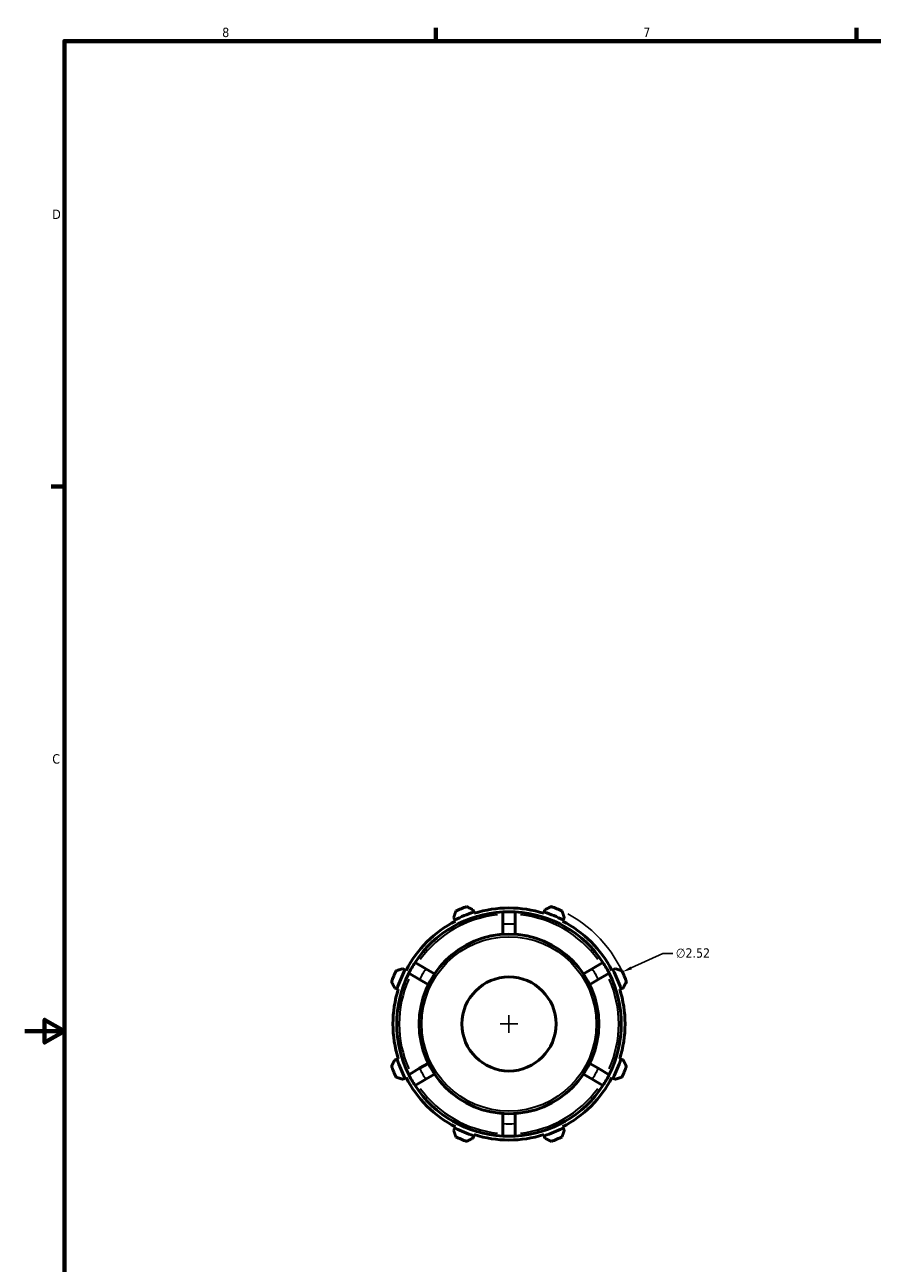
# Model space of a CAD drawing. Header units: inches. Extents: x -1.7 to 36.8, y -4.1 to 21.4.
# Tile 3 of 6: x 0.1 to 8.7, y 8.7 to 21.2. Entities that reach past the tile are written whole.
import ezdxf

# ---------------------------------------------------------------- set-up
doc = ezdxf.new("R2010")
doc.units = ezdxf.units.IN
doc.header["$MEASUREMENT"] = 0
for name, color, linetype, lineweight in [('Border (ANSI)', 7, 'Continuous', 70), ('Dimension (ANSI)', 7, 'Continuous', 25), ('Visible (ANSI)', 7, 'Continuous', 50), ('Visible Narrow (ANSI)', 7, 'Continuous', 35)]:
    doc.layers.add(name, color=color, linetype=linetype, lineweight=lineweight)
doc.styles.add('Note Text (ANSI)', font='tahoma.ttf')
doc.dimstyles.new('Default (ANSI)', dxfattribs={"dimtxt": 0.094488, "dimasz": 0.098425, "dimexe": 0.125, "dimexo": 0.0625, "dimgap": 0.031496, "dimtad": 0, "dimtih": 1, "dimtoh": 1, "dimrnd": 1e-08, "dimzin": 4, "dimdsep": 46, "dimtxsty": 'Note Text (ANSI)', "dimcen": 0.09, "dimdle": 0.393701, "dimclrd": 256, "dimclre": 256, "dimclrt": 5, "dimadec": 0, "dimazin": 1, "dimtfac": 1, "dimtofl": 0, "dimtmove": 0, "dimatfit": 3, "dimfxl": 1, "dimtolj": 1, "dimtzin": 4, "dimlwd": -1, "dimlwe": -1, "dimarcsym": 0})

# ---------------------------------------------------------------- blocks, each defined once
blk = doc.blocks.new('Borders Default Border')
at = {"layer": 'Border (ANSI)'}
for p, q in [((4.25, 21), (4.25, 21.134)), ((8.5, 21), (8.5, 21.134)), ((0.5, 16.5), (0.366, 16.5))]:
    blk.add_line(p, q, dxfattribs=at)
at = {"layer": 'Border (ANSI)', "flags": 128}
for points in [[(0.5, 1), (0.5, 21), (33.5, 21), (33.5, 1), (0.5, 1)], [(0.1, 11), (0.5, 11), (0.3, 11.115), (0.3, 10.885), (0.5, 11)]]:
    blk.add_lwpolyline(points, dxfattribs=at)
at = {"layer": 'Border (ANSI)', "color": 5, "true_color": 0x0000ff, "char_height": 0.0945, "attachment_point": 7, "style": 'Note Text (ANSI)'}
for s, insert in [('8', (2.094, 21.038)), ('7', (6.346, 21.04)), ('D', (0.378, 19.203)), ('C', (0.378, 13.701))]:
    blk.add_mtext(s, dxfattribs=dict(at, insert=insert))
blk = doc.blocks.new('*D12')
at = {"layer": 'Defpoints', "color": 0, "transparency": 16777216}
for p in [(6.135, 11.598), (3.844, 10.548)]:
    blk.add_point(p, dxfattribs=at)
at = {"layer": 'Dimension (ANSI)', "transparency": 16777216}
for p, q in [((6.545, 11.786), (6.225, 11.639)), ((6.643, 11.786), (6.545, 11.786)), ((4.99, 10.983), (4.99, 11.163)), ((4.9, 11.073), (5.08, 11.073))]:
    blk.add_line(p, q, dxfattribs=at)
blk.add_arc((4.99, 11.073), 1.26, 18.9511, 61.9499, dxfattribs=at)
blk.add_solid([(6.218, 11.654), (6.231, 11.624), (6.135, 11.598)], dxfattribs=at)
at = {"layer": 'Dimension (ANSI)', "color": 5, "transparency": 16777216, "insert": (6.675, 11.837), "char_height": 0.0945, "attachment_point": 1, "style": 'Note Text (ANSI)'}
blk.add_mtext('\\A1;∅2.52', dxfattribs=at)

msp = doc.modelspace()

# ---------------------------------------------------------------- linework, layer by layer
at = {"layer": 'Visible (ANSI)'}
for p, q in [((4.431, 12.146), (4.443, 12.124)), ((4.634, 12.203), (4.626, 12.227)), ((4.637, 12.191), (4.634, 12.203)), ((4.927, 12.205), (4.927, 12.079)), ((5.053, 12.079), (5.053, 12.205)), ((5.346, 12.203), (5.342, 12.191)), ((5.353, 12.227), (5.346, 12.203)), ((5.537, 12.124), (5.548, 12.146)), ((4.443, 12.124), (4.449, 12.112)), ((4.927, 12.079), (4.927, 11.978)), ((5.053, 11.978), (5.053, 12.079)), ((5.531, 12.112), (5.537, 12.124)), ((4.15, 11.631), (4.041, 11.694)), ((5.939, 11.694), (5.829, 11.631)), ((3.939, 11.62), (3.917, 11.632)), ((3.95, 11.614), (3.939, 11.62)), ((3.978, 11.585), (4.087, 11.522)), ((4.087, 11.522), (4.174, 11.471)), ((4.237, 11.58), (4.15, 11.631)), ((5.829, 11.631), (5.742, 11.58)), ((5.805, 11.471), (5.892, 11.522)), ((5.892, 11.522), (6.002, 11.585)), ((6.04, 11.62), (6.029, 11.614)), ((6.063, 11.632), (6.04, 11.62)), ((3.836, 11.437), (3.86, 11.429)), ((3.86, 11.429), (3.872, 11.425)), ((6.107, 11.425), (6.119, 11.429)), ((6.119, 11.429), (6.143, 11.437)), ((3.86, 10.717), (3.836, 10.709)), ((3.872, 10.721), (3.86, 10.717)), ((4.174, 10.675), (4.087, 10.625)), ((5.892, 10.625), (5.805, 10.675)), ((6.119, 10.717), (6.107, 10.721)), ((6.143, 10.709), (6.119, 10.717)), ((3.917, 10.515), (3.939, 10.526)), ((3.939, 10.526), (3.95, 10.532)), ((4.087, 10.625), (3.978, 10.561)), ((4.041, 10.452), (4.15, 10.515)), ((4.15, 10.515), (4.237, 10.566)), ((5.742, 10.566), (5.829, 10.515)), ((5.829, 10.515), (5.939, 10.452)), ((6.002, 10.561), (5.892, 10.625)), ((6.029, 10.532), (6.04, 10.526)), ((6.04, 10.526), (6.063, 10.515)), ((4.927, 10.168), (4.927, 10.067)), ((5.053, 10.067), (5.053, 10.168)), ((4.443, 10.022), (4.431, 10)), ((4.449, 10.034), (4.443, 10.022)), ((4.927, 10.067), (4.927, 9.941)), ((5.053, 9.941), (5.053, 10.067)), ((5.537, 10.022), (5.531, 10.034)), ((5.548, 10), (5.537, 10.022)), ((4.626, 9.919), (4.634, 9.943)), ((4.634, 9.943), (4.637, 9.955)), ((5.342, 9.955), (5.346, 9.943)), ((5.346, 9.943), (5.353, 9.919))]:
    msp.add_line(p, q, dxfattribs=at)
for radius in [0.907, 0.475]:
    msp.add_circle((4.99, 11.073), radius, dxfattribs=at)
for radius, start, end in [(1.26, 109.792, 115.208), (1.26, 64.792, 70.208), (1.134, 93.1847, 146.8153), (1.184, 107.5, 117.5), (1.172, 72.5, 107.5), (1.134, 86.8153, 93.1847), (1.134, 33.1847, 86.8153), (1.184, 62.5, 72.5), (1.172, 117.5, 152.5), (1.172, 27.5, 62.5), (1.134, 146.8153, 153.1847), (1.134, 26.8153, 33.1847), (1.26, 154.792, 160.208), (1.134, 153.1847, 206.8153), (1.184, 152.5, 162.5), (1.134, 333.1847, 26.8153), (1.184, 17.5, 27.5), (1.26, 19.792, 25.208), (1.172, 162.5, 197.5), (1.172, 342.5, 17.5), (1.26, 199.792, 205.208), (1.184, 197.5, 207.5), (1.184, 332.5, 342.5), (1.26, 334.792, 340.208), (1.172, 207.5, 242.5), (1.134, 206.8153, 213.1847), (1.172, 297.5, 332.5), (1.134, 326.8153, 333.1847), (1.134, 213.1847, 266.8153), (1.134, 273.1847, 326.8153), (1.184, 242.5, 252.5), (1.184, 287.5, 297.5), (1.26, 244.792, 250.208), (1.172, 252.5, 287.5), (1.134, 266.8153, 273.1847), (1.26, 289.792, 295.208)]:
    msp.add_arc((4.99, 11.073), radius, start, end, dxfattribs=at)
for points, weights in [([(4.626, 12.227), (4.595, 12.242), (4.563, 12.259)], [1.00467725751, 1.00888504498, 1.01228342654]), ([(5.416, 12.259), (5.384, 12.242), (5.353, 12.227)], [1.01228342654, 1.00888504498, 1.00467725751]), ([(4.453, 12.213), (4.442, 12.179), (4.431, 12.146)], [1.01228342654, 1.00888504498, 1.00467725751]), ([(5.548, 12.146), (5.538, 12.179), (5.526, 12.213)], [1.00467725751, 1.00888504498, 1.01228342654]), ([(3.917, 11.632), (3.884, 11.621), (3.85, 11.61)], [1.00467725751, 1.00888504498, 1.01228342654]), ([(6.13, 11.61), (6.096, 11.621), (6.063, 11.632)], [1.01228342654, 1.00888504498, 1.00467725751]), ([(3.804, 11.5), (3.82, 11.468), (3.836, 11.437)], [1.01228342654, 1.00888504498, 1.00467725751]), ([(6.143, 11.437), (6.159, 11.468), (6.175, 11.5)], [1.00467725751, 1.00888504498, 1.01228342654]), ([(3.836, 10.709), (3.82, 10.679), (3.804, 10.646)], [1.00467725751, 1.00888504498, 1.01228342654]), ([(6.175, 10.646), (6.159, 10.679), (6.143, 10.709)], [1.01228342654, 1.00888504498, 1.00467725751]), ([(3.85, 10.536), (3.884, 10.525), (3.917, 10.515)], [1.01228342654, 1.00888504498, 1.00467725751]), ([(6.063, 10.515), (6.096, 10.525), (6.13, 10.536)], [1.00467725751, 1.00888504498, 1.01228342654]), ([(4.431, 10), (4.442, 9.967), (4.453, 9.933)], [1.00467725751, 1.00888504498, 1.01228342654]), ([(4.563, 9.887), (4.595, 9.904), (4.626, 9.919)], [1.01228342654, 1.00888504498, 1.00467725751]), ([(5.353, 9.919), (5.384, 9.904), (5.416, 9.887)], [1.00467725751, 1.00888504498, 1.01228342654]), ([(5.526, 9.933), (5.538, 9.967), (5.548, 10)], [1.01228342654, 1.00888504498, 1.00467725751])]:
    msp.add_rational_spline(points, weights, degree=2, dxfattribs=at)
at = {"layer": 'Visible Narrow (ANSI)'}
msp.add_circle((4.99, 11.073), 0.881, dxfattribs=at)
for radius, start, end in [(1.108, 95.9342, 144.0658), (1.108, 35.9342, 84.0658), (1.008, 86.775, 93.225), (1.108, 155.9342, 204.0658), (1.008, 146.775, 153.225), (1.008, 26.775, 33.225), (1.108, 335.9342, 24.0658), (1.008, 206.775, 213.225), (1.008, 326.775, 333.225), (1.108, 215.9342, 264.0658), (1.108, 275.9342, 324.0658), (1.008, 266.775, 273.225)]:
    msp.add_arc((4.99, 11.073), radius, start, end, dxfattribs=at)

# ---------------------------------------------------------------- block references
msp.add_blockref('Borders Default Border', (0, 0))

# ---------------------------------------------------------------- dimensions: what is measured, and where the dimension line sits
at = {"layer": 'Dimension (ANSI)'}
dim = msp.add_diameter_dim_2p(p1=(3.844, 10.548), p2=(6.135, 11.598), dimstyle='Default (ANSI)', override={"dimgap": 0.031496, "dimdec": 2, "dimlfac": 1, "dimtol": 0, "dimlim": 0, "dimtp": 0, "dimtm": 0, "dimtdec": 2}, dxfattribs=at)
dim.commit()
dim.dimension.update_dxf_attribs({"geometry": '*D12', "text_midpoint": (6.847, 11.786), "dimtype": 163})

doc.saveas('drawing.dxf')
